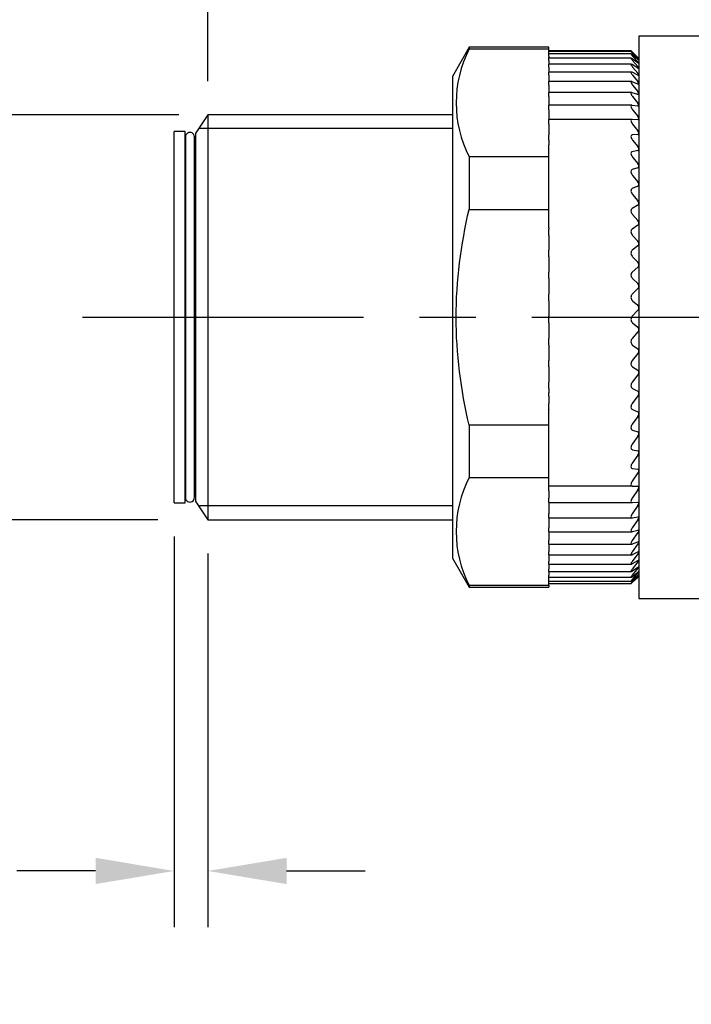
# Model space of a CAD drawing. Header units: inches. Extents: x 0 to 279, y 0 to 216.
# Tile 3 of 8: x 100 to 130, y 98 to 141. Entities that reach past the tile are written whole.
import ezdxf

# ---------------------------------------------------------------- set-up
doc = ezdxf.new("R2010")
doc.units = ezdxf.units.IN
doc.header["$LTSCALE"] = 10
doc.header["$MEASUREMENT"] = 0
doc.linetypes.add('CENTER', pattern=[2, 1.25, -0.25, 0.25, -0.25])
doc.layers.add('center', color=40, linetype='CENTER')
doc.layers.add('DIM', color=140, linetype='Continuous')
doc.dimstyles.get("Standard").update_dxf_attribs({"dimtxt": 4, "dimasz": 3.5, "dimexe": 2.5, "dimexo": 1.5, "dimgap": 1, "dimtad": 0, "dimtih": 1, "dimtoh": 1, "dimdec": 1, "dimzin": 0, "dimdsep": 46, "dimtxsty": 'Standard', "dimcen": 0, "dimadec": 0, "dimazin": 0, "dimtfac": 1, "dimtdec": 1, "dimtofl": 0, "dimtmove": 0, "dimatfit": 3, "dimfxl": 0, "dimtolj": 1, "dimtzin": 0, "dimarcsym": 0})

# ---------------------------------------------------------------- blocks, each defined once
blk = doc.blocks.new('*D17')
at = {"layer": 'Defpoints', "color": 0}
for p in [(165.936, 159.809), (108.694, 137.201), (165.936, 136.401)]:
    blk.add_point(p, dxfattribs=at)
at = {"layer": 'DIM', "color": 0, "lineweight": -2}
for p, q in [((108.694, 138.701), (108.694, 162.309)), ((165.936, 137.901), (165.936, 162.309)), ((112.194, 159.809), (125.751, 159.809)), ((162.436, 159.809), (149.084, 159.809))]:
    blk.add_line(p, q, dxfattribs=at)
at = {"layer": 'DIM', "color": 0}
for points in [[(112.194, 160.393), (112.194, 159.226), (108.694, 159.809)], [(162.436, 160.393), (162.436, 159.226), (165.936, 159.809)]]:
    blk.add_solid(points, dxfattribs=at)
at = {"layer": 'DIM', "color": 0, "insert": (137.417, 159.809), "char_height": 4, "attachment_point": 5}
blk.add_mtext('\\A1; 57.2\\P [2.25]', dxfattribs=at)
blk = doc.blocks.new('*D20')
at = {"layer": 'Defpoints', "color": 0}
for p in [(199.146, 178.417), (108.694, 137.201), (199.146, 133.451)]:
    blk.add_point(p, dxfattribs=at)
at = {"layer": 'DIM', "color": 0, "lineweight": -2}
for p, q in [((108.694, 138.701), (108.694, 180.917)), ((199.146, 134.951), (199.146, 180.917)), ((112.194, 178.417), (144.253, 178.417)), ((195.646, 178.417), (163.587, 178.417))]:
    blk.add_line(p, q, dxfattribs=at)
at = {"layer": 'DIM', "color": 0}
for points in [[(112.194, 179.001), (112.194, 177.834), (108.694, 178.417)], [(195.646, 179.001), (195.646, 177.834), (199.146, 178.417)]]:
    blk.add_solid(points, dxfattribs=at)
at = {"layer": 'DIM', "color": 0, "char_height": 4, "attachment_point": 5}
for s, insert in [('\\A1;90.5', (153.92, 181.417)), ('\\A1;[3.56]', (153.92, 175.417))]:
    blk.add_mtext(s, dxfattribs=dict(at, insert=insert))
blk = doc.blocks.new('*D18')
at = {"layer": 'Defpoints', "color": 0}
for p in [(108.898, 137.201), (89.774, 119.201), (107.972, 119.201)]:
    blk.add_point(p, dxfattribs=at)
at = {"layer": 'DIM', "color": 0, "lineweight": -2}
for p, q in [((107.398, 137.201), (87.274, 137.201)), ((89.774, 133.701), (89.774, 130.955)), ((89.774, 122.701), (89.774, 124.955)), ((106.472, 119.201), (87.274, 119.201))]:
    blk.add_line(p, q, dxfattribs=at)
at = {"layer": 'DIM', "color": 0}
for points in [[(89.191, 133.701), (90.357, 133.701), (89.774, 137.201)], [(89.191, 122.701), (90.357, 122.701), (89.774, 119.201)]]:
    blk.add_solid(points, dxfattribs=at)
at = {"layer": 'DIM', "color": 0, "insert": (89.774, 127.955), "char_height": 4, "attachment_point": 5}
blk.add_mtext('\\A1;M18X1', dxfattribs=at)
blk = doc.blocks.new('*D22')
at = {"layer": 'Defpoints', "color": 0}
for p in [(107.201, 119.951), (108.694, 119.201), (107.201, 103.584)]:
    blk.add_point(p, dxfattribs=at)
at = {"layer": 'DIM', "color": 0, "lineweight": -2}
for p, q in [((107.201, 118.451), (107.201, 101.084)), ((108.694, 117.701), (108.694, 101.084)), ((103.701, 103.584), (100.201, 103.584)), ((112.194, 103.584), (115.694, 103.584))]:
    blk.add_line(p, q, dxfattribs=at)
at = {"layer": 'DIM', "color": 0}
for points in [[(103.701, 104.167), (103.701, 103.001), (107.201, 103.584)], [(112.194, 104.167), (112.194, 103.001), (108.694, 103.584)]]:
    blk.add_solid(points, dxfattribs=at)
at = {"layer": 'DIM', "color": 0, "char_height": 4, "attachment_point": 5}
for s, insert in [('\\A1;1.5', (91.201, 106.584)), ('\\A1;[0.06]', (91.201, 100.584))]:
    blk.add_mtext(s, dxfattribs=dict(at, insert=insert))

msp = doc.modelspace()

# ---------------------------------------------------------------- linework, layer by layer
for p, q in [((127.872, 140.701), (127.872, 115.701)), ((130.872, 140.701), (127.872, 140.701)), ((120.319, 140.201), (119.572, 138.909)), ((120.319, 140.201), (120.319, 140.126)), ((123.872, 140.201), (120.319, 140.201)), ((120.319, 140.126), (123.872, 140.126)), ((123.872, 140.126), (123.872, 140.201)), ((123.872, 139.911), (123.872, 140.126)), ((127.522, 140.049), (123.872, 140.049)), ((127.523, 140.021), (123.872, 140.021)), ((123.872, 139.812), (123.872, 139.911)), ((127.525, 139.911), (123.872, 139.911)), ((123.872, 139.812), (123.872, 139.743)), ((123.872, 139.72), (123.872, 139.743)), ((123.872, 139.607), (123.872, 139.72)), ((127.527, 139.72), (123.872, 139.72)), ((127.832, 139.734), (127.577, 139.973)), ((127.832, 139.659), (127.577, 139.874)), ((127.832, 139.503), (127.577, 139.692)), ((127.872, 139.701), (127.59, 139.982)), ((127.593, 139.978), (127.819, 139.752)), ((127.593, 139.936), (127.819, 139.696)), ((127.593, 139.812), (127.819, 139.558)), ((127.868, 139.7), (127.868, 139.702)), ((127.868, 139.631), (127.868, 139.639)), ((123.872, 139.607), (123.872, 139.45)), ((123.872, 139.322), (123.872, 139.45)), ((127.533, 139.45), (123.872, 139.45)), ((123.872, 139.322), (123.872, 139.102)), ((127.832, 139.269), (127.577, 139.43)), ((127.593, 139.607), (127.819, 139.341)), ((127.593, 139.322), (127.819, 139.046)), ((127.868, 139.482), (127.868, 139.495)), ((127.868, 139.253), (127.868, 139.273)), ((119.572, 138.909), (119.572, 117.494)), ((123.872, 138.958), (123.872, 139.102)), ((127.538, 139.102), (123.872, 139.102)), ((123.872, 138.958), (123.872, 138.68)), ((127.832, 138.956), (127.577, 139.089)), ((127.593, 138.958), (127.819, 138.674)), ((127.868, 138.947), (127.868, 138.972)), ((123.872, 138.519), (123.872, 138.68)), ((127.545, 138.68), (123.872, 138.68)), ((123.872, 138.519), (123.872, 138.23)), ((127.832, 138.568), (127.577, 138.672)), ((127.593, 138.519), (127.819, 138.23)), ((127.868, 138.566), (127.868, 138.596)), ((123.872, 138.23), (123.872, 138.185)), ((123.872, 138.008), (123.872, 138.185)), ((127.554, 138.185), (123.872, 138.185)), ((123.872, 138.008), (123.872, 137.714)), ((127.832, 138.108), (127.577, 138.181)), ((127.593, 138.008), (127.819, 137.714)), ((127.868, 138.112), (127.868, 138.147)), ((123.872, 137.714), (123.872, 137.622)), ((123.872, 137.428), (123.872, 137.622)), ((127.564, 137.622), (123.872, 137.622)), ((127.832, 137.578), (127.577, 137.62)), ((127.868, 137.588), (127.868, 137.629)), ((108.694, 137.201), (108.158, 136.401)), ((119.572, 137.201), (108.694, 137.201)), ((108.694, 137.201), (108.694, 119.201)), ((123.872, 137.428), (123.872, 137.133)), ((123.872, 137.133), (123.872, 136.994)), ((127.593, 137.428), (127.819, 137.133)), ((127.868, 136.999), (127.868, 137.044)), ((119.572, 136.588), (108.325, 136.588)), ((123.872, 136.783), (123.872, 136.994)), ((127.574, 136.994), (123.872, 136.994)), ((123.872, 136.783), (123.872, 136.488)), ((127.832, 136.982), (127.577, 136.994)), ((127.593, 136.783), (127.819, 136.488)), ((107.201, 119.951), (107.201, 136.451)), ((107.691, 136.451), (107.201, 136.451)), ((107.691, 119.951), (107.691, 136.451)), ((107.696, 136.218), (107.696, 120.184)), ((108.097, 120.184), (108.097, 136.218)), ((108.158, 120.001), (108.158, 136.401)), ((123.872, 136.488), (123.872, 136.325)), ((123.872, 136.325), (123.872, 136.305)), ((123.872, 136.078), (123.872, 136.305)), ((127.832, 136.325), (127.577, 136.305)), ((127.868, 136.348), (127.868, 136.397)), ((107.696, 135.751), (107.691, 135.751)), ((108.158, 135.751), (108.097, 135.751)), ((108.097, 135.751), (108.158, 135.751)), ((123.872, 136.078), (123.872, 135.865)), ((123.872, 135.33), (123.872, 135.865)), ((127.593, 136.078), (127.819, 135.786)), ((127.868, 135.639), (127.868, 135.693)), ((120.319, 135.33), (120.319, 132.997)), ((123.872, 135.33), (120.319, 135.33)), ((123.872, 132.997), (123.872, 135.33)), ((127.832, 135.61), (127.577, 135.56)), ((127.593, 135.318), (127.819, 135.03)), ((127.832, 134.844), (127.577, 134.763)), ((127.868, 134.879), (127.868, 134.936)), ((127.593, 134.508), (127.819, 134.226)), ((127.832, 134.031), (127.577, 133.92)), ((127.868, 134.072), (127.868, 134.132)), ((127.593, 133.654), (127.819, 133.38)), ((127.832, 133.177), (127.577, 133.037)), ((127.868, 133.223), (127.868, 133.286)), ((120.319, 132.997), (123.872, 132.997)), ((123.872, 132.182), (123.872, 132.997)), ((127.593, 132.761), (127.819, 132.498)), ((127.832, 132.288), (127.577, 132.12)), ((127.868, 132.339), (127.868, 132.405)), ((123.872, 132.182), (123.872, 132.12)), ((123.872, 131.836), (123.872, 132.12)), ((123.872, 131.836), (123.872, 131.585)), ((127.593, 131.836), (127.819, 131.585)), ((123.872, 131.585), (123.872, 131.371)), ((123.872, 131.371), (123.872, 131.176)), ((127.832, 131.371), (127.577, 131.176)), ((127.868, 131.427), (127.868, 131.494)), ((123.872, 130.886), (123.872, 131.176)), ((123.872, 130.886), (123.872, 130.649)), ((127.593, 130.886), (127.819, 130.649)), ((123.872, 130.649), (123.872, 130.431)), ((127.868, 130.491), (127.868, 130.56)), ((123.872, 130.431), (123.872, 130.21)), ((123.872, 129.917), (123.872, 130.21)), ((127.832, 130.431), (127.577, 130.21)), ((123.872, 129.917), (123.872, 129.696)), ((123.872, 129.696), (123.872, 129.476)), ((127.593, 129.917), (127.819, 129.696)), ((127.868, 129.54), (127.868, 129.61)), ((123.872, 129.476), (123.872, 129.231)), ((123.872, 128.937), (123.872, 129.231)), ((127.832, 129.476), (127.577, 129.231)), ((123.872, 128.937), (123.872, 128.732)), ((123.872, 128.732), (123.872, 128.512)), ((127.593, 128.937), (127.819, 128.732)), ((123.872, 128.512), (123.872, 128.244)), ((127.832, 128.512), (127.577, 128.244)), ((127.868, 128.579), (127.868, 128.649)), ((123.872, 127.95), (123.872, 128.244)), ((123.872, 127.95), (123.872, 127.764)), ((127.593, 127.95), (127.819, 127.764)), ((123.872, 127.764), (123.872, 127.546)), ((123.872, 127.546), (123.872, 127.257)), ((127.832, 127.546), (127.577, 127.257)), ((127.868, 127.616), (127.868, 127.686)), ((123.872, 126.966), (123.872, 127.257)), ((123.872, 126.966), (123.872, 126.8)), ((127.593, 126.966), (127.819, 126.8)), ((123.872, 126.8), (123.872, 126.584)), ((123.872, 126.584), (123.872, 126.277)), ((127.832, 126.584), (127.577, 126.277)), ((127.868, 126.656), (127.868, 126.726)), ((123.872, 125.99), (123.872, 126.277)), ((123.872, 125.99), (123.872, 125.845)), ((123.872, 125.845), (123.872, 125.633)), ((123.872, 125.633), (123.872, 125.31)), ((127.832, 125.633), (127.577, 125.31)), ((127.593, 125.99), (127.819, 125.845)), ((127.868, 125.708), (127.868, 125.777)), ((123.872, 125.03), (123.872, 125.31)), ((123.872, 125.03), (123.872, 124.907)), ((123.872, 124.907), (123.872, 124.838)), ((123.872, 124.693), (123.872, 124.838)), ((127.593, 125.03), (127.819, 124.907)), ((127.868, 124.777), (127.868, 124.844)), ((123.872, 124.693), (123.872, 124.364)), ((123.872, 124.092), (123.872, 124.364)), ((127.832, 124.701), (127.577, 124.364)), ((123.872, 124.092), (123.872, 124.079)), ((123.872, 123.406), (123.872, 124.079)), ((127.593, 124.092), (127.819, 123.992)), ((127.868, 123.87), (127.868, 123.935)), ((127.832, 123.793), (127.577, 123.444)), ((120.319, 123.406), (120.319, 121.073)), ((123.872, 123.406), (120.319, 123.406)), ((123.872, 121.073), (123.872, 123.406)), ((127.593, 123.183), (127.819, 123.107)), ((127.868, 122.993), (127.868, 123.056)), ((127.832, 122.916), (127.577, 122.558)), ((127.593, 122.309), (127.819, 122.257)), ((127.868, 122.153), (127.868, 122.213)), ((127.832, 122.076), (127.577, 121.711)), ((127.832, 121.279), (127.577, 120.91)), ((127.593, 121.477), (127.819, 121.449)), ((127.868, 121.356), (127.868, 121.412)), ((120.319, 121.073), (123.872, 121.073)), ((123.872, 120.849), (123.872, 121.073)), ((123.872, 120.691), (123.872, 120.849)), ((107.691, 120.651), (107.696, 120.651)), ((108.097, 120.651), (108.158, 120.651)), ((123.872, 120.691), (123.872, 120.69)), ((127.593, 120.691), (123.872, 120.691)), ((123.872, 120.478), (123.872, 120.69)), ((123.872, 120.478), (123.872, 120.16)), ((127.832, 120.531), (127.577, 120.16)), ((127.593, 120.691), (127.819, 120.688)), ((127.868, 120.606), (127.868, 120.659)), ((107.201, 119.951), (107.691, 119.951)), ((108.158, 120.001), (108.694, 119.201)), ((123.872, 119.958), (123.872, 120.16)), ((123.872, 119.958), (123.872, 119.836)), ((123.872, 119.958), (127.584, 119.958)), ((127.593, 119.959), (127.819, 119.98)), ((127.868, 119.91), (127.868, 119.958)), ((119.572, 119.815), (108.325, 119.815)), ((123.872, 119.836), (123.872, 119.467)), ((127.832, 119.836), (127.577, 119.467)), ((108.694, 119.201), (119.572, 119.201)), ((123.872, 119.281), (123.872, 119.467)), ((123.872, 119.281), (123.872, 119.201)), ((123.872, 119.281), (127.573, 119.281)), ((123.872, 119.201), (123.872, 118.834)), ((127.832, 119.201), (127.577, 118.834)), ((127.593, 119.284), (127.819, 119.33)), ((127.868, 119.271), (127.868, 119.316)), ((123.872, 118.666), (123.872, 118.834)), ((123.872, 118.666), (123.872, 118.628)), ((123.872, 118.666), (127.562, 118.666)), ((123.872, 118.628), (123.872, 118.268)), ((127.832, 118.628), (127.577, 118.268)), ((127.593, 118.671), (127.819, 118.742)), ((127.868, 118.696), (127.868, 118.736)), ((123.872, 118.115), (123.872, 118.268)), ((127.593, 118.126), (127.819, 118.22)), ((127.868, 118.187), (127.868, 118.222)), ((123.872, 118.115), (123.872, 117.771)), ((123.872, 118.115), (127.552, 118.115)), ((123.872, 117.635), (123.872, 117.771)), ((127.832, 118.122), (127.577, 117.771)), ((127.593, 117.651), (127.819, 117.768)), ((127.868, 117.748), (127.868, 117.778)), ((119.572, 117.494), (120.319, 116.201)), ((123.872, 117.635), (123.872, 117.347)), ((123.872, 117.635), (127.544, 117.635)), ((123.872, 117.226), (123.872, 117.347)), ((127.832, 117.687), (127.577, 117.347)), ((127.832, 117.326), (127.577, 116.999)), ((127.593, 117.25), (127.819, 117.39)), ((127.868, 117.383), (127.868, 117.407)), ((123.872, 117.226), (123.872, 116.999)), ((123.872, 117.226), (127.537, 117.226)), ((123.872, 116.894), (123.872, 116.999)), ((123.872, 116.894), (123.872, 116.73)), ((123.872, 116.894), (127.53, 116.894)), ((127.832, 117.041), (127.577, 116.73)), ((127.593, 116.926), (127.819, 117.087)), ((127.868, 117.094), (127.868, 117.112)), ((127.868, 116.882), (127.868, 116.895)), ((123.872, 116.639), (123.872, 116.73)), ((123.872, 116.277), (123.872, 116.639)), ((123.872, 116.639), (127.527, 116.639)), ((123.872, 116.464), (127.524, 116.464)), ((127.832, 116.835), (127.577, 116.542)), ((127.832, 116.708), (127.577, 116.435)), ((127.832, 116.662), (127.577, 116.411)), ((127.593, 116.681), (127.819, 116.862)), ((127.593, 116.517), (127.819, 116.717)), ((127.593, 116.435), (127.819, 116.652)), ((127.768, 116.598), (127.872, 116.701)), ((127.868, 116.75), (127.868, 116.757)), ((127.868, 116.698), (127.868, 116.699)), ((120.319, 116.277), (120.319, 116.201)), ((123.872, 116.277), (120.319, 116.277)), ((120.319, 116.201), (123.872, 116.201)), ((123.872, 116.37), (127.521, 116.37)), ((123.872, 116.358), (127.523, 116.358)), ((123.872, 116.277), (123.872, 116.201)), ((127.872, 115.701), (130.872, 115.701))]:
    msp.add_line(p, q)
for centre, radius, start, end in [((125.01, 137.728), 5.268, 152.925, 207.075), ((126.231, 138.154), 2.253, 43.3951, 45.1763), ((127.353, 139.243), 0.65, 37.5164, 44.1141), ((128.826, 140.768), 1.434, 226.116, 228.089), ((128.022, 139.87), 0.284, 227.9689, 237.1642), ((127.492, 139.252), 0.449, 32.8606, 43.0326), ((127.541, 139.09), 0.375, 29.1456, 42.0101), ((127.564, 138.822), 0.34, 26.1545, 41.0974), ((127.576, 138.468), 0.319, 23.7243, 40.3247), ((127.584, 138.034), 0.306, 21.7332, 39.7094), ((127.59, 137.527), 0.297, 20.0902, 39.2612), ((127.595, 136.951), 0.288, 18.7266, 38.9863), ((107.896, 136.219), 0.2, 359.7616, 181.2686), ((127.602, 136.313), 0.28, 17.5904, 38.8896), ((127.832, 136.365), 0.0404, 270.3925, 334.4493), ((127.609, 135.615), 0.271, 16.642, 38.9766), ((127.825, 135.656), 0.0466, 278.9074, 338.6271), ((127.618, 134.865), 0.261, 15.8509, 39.2545), ((127.817, 134.896), 0.0546, 286.5818, 341.4008), ((127.628, 134.066), 0.249, 15.1935, 39.7332), ((127.807, 134.09), 0.0644, 293.2881, 343.239), ((127.639, 133.226), 0.237, 14.6519, 40.4259), ((127.795, 133.243), 0.0757, 299.0384, 344.4672), ((127.652, 132.35), 0.224, 14.2127, 41.35), ((127.783, 132.362), 0.0884, 303.9145, 345.2957), ((127.665, 131.444), 0.209, 13.8661, 42.5283), ((127.769, 131.452), 0.102, 308.0237, 345.8554), ((127.68, 130.515), 0.194, 13.6058, 43.9892), ((127.755, 130.519), 0.117, 311.4738, 346.2261), ((127.695, 129.568), 0.178, 13.4293, 45.7688), ((127.723, 129.091), 0.202, 136.1374, 230.0932), ((127.739, 129.571), 0.133, 314.3627, 346.4558), ((127.711, 128.612), 0.162, 13.3381, 47.9115), ((127.724, 128.614), 0.148, 316.774, 346.5734), ((127.722, 128.105), 0.201, 135.917, 230.3245), ((127.727, 127.652), 0.145, 13.3389, 50.4713), ((127.709, 127.654), 0.164, 318.777, 346.5955), ((127.718, 127.119), 0.197, 135.3461, 230.9505), ((127.742, 126.696), 0.129, 13.4461, 53.5135), ((127.694, 126.698), 0.179, 320.4283, 346.531), ((127.757, 125.75), 0.114, 13.6858, 57.1146), ((127.68, 125.754), 0.194, 321.7732, 346.3834), ((127.772, 124.82), 0.0997, 14.1013, 61.3611), ((127.666, 124.827), 0.208, 322.8474, 346.1523), ((127.785, 123.913), 0.0864, 14.7641, 66.345), ((127.654, 123.924), 0.221, 323.679, 345.8339), ((127.797, 123.036), 0.0746, 15.7883, 72.1526), ((127.644, 123.052), 0.232, 324.2894, 345.4211), ((127.807, 122.194), 0.0643, 17.3518, 78.843), ((127.634, 122.216), 0.242, 324.6943, 344.9036), ((127.816, 121.393), 0.0557, 19.7195, 86.4109), ((127.627, 121.424), 0.251, 324.9047, 344.2673), ((125.01, 118.675), 5.268, 152.925, 207.075), ((127.823, 120.64), 0.0488, 23.2611, 94.7324), ((127.621, 120.679), 0.258, 324.9276, 343.4935), ((107.896, 120.184), 0.2, 178.7314, 0.2384), ((127.617, 119.989), 0.264, 324.7662, 342.5575), ((127.614, 119.357), 0.269, 324.4207, 341.427), ((127.611, 118.789), 0.274, 323.8884, 340.0596), ((127.608, 118.29), 0.28, 323.1652, 338.3994), ((127.604, 117.864), 0.288, 322.2457, 336.3715), ((127.596, 117.517), 0.303, 321.1257, 333.8757), ((127.943, 116.73), 0.181, 114.267, 132.929), ((127.578, 117.256), 0.332, 319.805, 330.7761), ((127.535, 117.099), 0.397, 318.2922, 326.8888), ((128.103, 116.418), 0.412, 124.7279, 133.5021), ((130.015, 114.406), 3.141, 133.0994, 134.3336), ((127.401, 117.116), 0.594, 316.6114, 321.9663), ((125.46, 119.05), 3.366, 314.8093, 315.6842)]:
    msp.add_arc(centre, radius, start, end)
for points, knots in [([(127.577, 139.973), (127.56, 139.989), (127.545, 140.003), (127.525, 140.02), (127.519, 140.023), (127.524, 140.014), (127.532, 140.003), (127.559, 139.974), (127.575, 139.956), (127.593, 139.936)], [0, 0, 0, 0, 0.25, 0.25, 0.5, 0.5, 0.75, 0.75, 1, 1, 1, 1]), ([(127.577, 139.874), (127.56, 139.888), (127.545, 139.9), (127.525, 139.912), (127.519, 139.912), (127.524, 139.899), (127.532, 139.886), (127.559, 139.852), (127.575, 139.833), (127.593, 139.812)], [0, 0, 0, 0, 0.25, 0.25, 0.5, 0.5, 0.75, 0.75, 1, 1, 1, 1]), ([(127.577, 139.692), (127.56, 139.705), (127.545, 139.714), (127.525, 139.722), (127.519, 139.72), (127.524, 139.702), (127.532, 139.686), (127.559, 139.649), (127.575, 139.629), (127.593, 139.607)], [0, 0, 0, 0, 0.25, 0.25, 0.5, 0.5, 0.75, 0.75, 1, 1, 1, 1]), ([(127.521, 140.049), (127.521, 140.049), (127.521, 140.049), (127.524, 140.047), (127.532, 140.038), (127.559, 140.013), (127.575, 139.996), (127.593, 139.978)], [0.4700621, 0.4700621, 0.4700621, 0.4700621, 0.5, 0.5, 0.75, 0.75, 1, 1, 1, 1]), ([(127.577, 139.43), (127.56, 139.441), (127.545, 139.448), (127.525, 139.451), (127.519, 139.446), (127.524, 139.423), (127.532, 139.406), (127.559, 139.366), (127.575, 139.344), (127.593, 139.322)], [0, 0, 0, 0, 0.25, 0.25, 0.5, 0.5, 0.75, 0.75, 1, 1, 1, 1]), ([(127.868, 139.482), (127.865, 139.482), (127.859, 139.485), (127.851, 139.49), (127.846, 139.493), (127.839, 139.498), (127.832, 139.503)], [0, 0, 0, 0, 0.565382, 0.565382, 0.565382, 1, 1, 1, 1]), ([(127.868, 139.253), (127.865, 139.252), (127.859, 139.254), (127.851, 139.258), (127.846, 139.26), (127.839, 139.264), (127.832, 139.269)], [0, 0, 0, 0, 0.565364, 0.565364, 0.565364, 1, 1, 1, 1]), ([(127.577, 139.089), (127.56, 139.098), (127.545, 139.103), (127.525, 139.101), (127.519, 139.094), (127.524, 139.067), (127.532, 139.047), (127.559, 139.004), (127.575, 138.981), (127.593, 138.958)], [0, 0, 0, 0, 0.25, 0.25, 0.5, 0.5, 0.75, 0.75, 1, 1, 1, 1]), ([(127.868, 138.947), (127.865, 138.945), (127.859, 138.946), (127.851, 138.948), (127.846, 138.95), (127.839, 138.952), (127.832, 138.956)], [0, 0, 0, 0, 0.56535, 0.56535, 0.56535, 1, 1, 1, 1]), ([(127.577, 138.672), (127.56, 138.679), (127.545, 138.682), (127.525, 138.675), (127.519, 138.666), (127.524, 138.633), (127.532, 138.612), (127.559, 138.566), (127.575, 138.543), (127.593, 138.519)], [0, 0, 0, 0, 0.25, 0.25, 0.5, 0.5, 0.75, 0.75, 1, 1, 1, 1]), ([(127.868, 138.566), (127.865, 138.562), (127.859, 138.562), (127.851, 138.563), (127.846, 138.563), (127.839, 138.565), (127.832, 138.568)], [0, 0, 0, 0, 0.56534, 0.56534, 0.56534, 1, 1, 1, 1]), ([(127.577, 138.181), (127.56, 138.186), (127.545, 138.187), (127.525, 138.176), (127.519, 138.163), (127.524, 138.127), (127.532, 138.104), (127.559, 138.056), (127.575, 138.032), (127.593, 138.008)], [0, 0, 0, 0, 0.25, 0.25, 0.5, 0.5, 0.75, 0.75, 1, 1, 1, 1]), ([(127.868, 138.112), (127.865, 138.107), (127.859, 138.105), (127.851, 138.105), (127.846, 138.105), (127.839, 138.106), (127.832, 138.108)], [0, 0, 0, 0, 0.565333, 0.565333, 0.565333, 1, 1, 1, 1]), ([(127.577, 137.62), (127.56, 137.623), (127.545, 137.622), (127.525, 137.606), (127.519, 137.592), (127.524, 137.551), (127.532, 137.527), (127.559, 137.477), (127.575, 137.452), (127.593, 137.428)], [0, 0, 0, 0, 0.25, 0.25, 0.5, 0.5, 0.75, 0.75, 1, 1, 1, 1]), ([(127.868, 137.588), (127.865, 137.582), (127.859, 137.579), (127.851, 137.577), (127.846, 137.576), (127.839, 137.577), (127.832, 137.578)], [0, 0, 0, 0, 0.565328, 0.565328, 0.565328, 1, 1, 1, 1]), ([(127.577, 136.994), (127.56, 136.994), (127.545, 136.991), (127.525, 136.97), (127.519, 136.954), (127.524, 136.91), (127.532, 136.884), (127.559, 136.832), (127.575, 136.807), (127.593, 136.783)], [0, 0, 0, 0, 0.25, 0.25, 0.5, 0.5, 0.75, 0.75, 1, 1, 1, 1]), ([(127.868, 136.999), (127.865, 136.992), (127.859, 136.987), (127.851, 136.984), (127.846, 136.982), (127.839, 136.982), (127.832, 136.982)], [0, 0, 0, 0, 0.565326, 0.565326, 0.565326, 1, 1, 1, 1]), ([(127.577, 136.305), (127.56, 136.304), (127.545, 136.298), (127.525, 136.273), (127.519, 136.255), (127.524, 136.207), (127.532, 136.18), (127.559, 136.127), (127.575, 136.102), (127.593, 136.078)], [0, 0, 0, 0, 0.25, 0.25, 0.5, 0.5, 0.75, 0.75, 1, 1, 1, 1]), ([(127.577, 135.56), (127.56, 135.557), (127.545, 135.548), (127.525, 135.52), (127.519, 135.499), (127.524, 135.449), (127.532, 135.421), (127.559, 135.367), (127.575, 135.342), (127.593, 135.318)], [0, 0, 0, 0, 0.25, 0.25, 0.5, 0.5, 0.75, 0.75, 1, 1, 1, 1]), ([(127.577, 134.763), (127.56, 134.758), (127.545, 134.747), (127.525, 134.715), (127.519, 134.692), (127.524, 134.639), (127.532, 134.61), (127.559, 134.556), (127.575, 134.531), (127.593, 134.508)], [0, 0, 0, 0, 0.25, 0.25, 0.5, 0.5, 0.75, 0.75, 1, 1, 1, 1]), ([(127.577, 133.92), (127.56, 133.913), (127.545, 133.9), (127.525, 133.864), (127.519, 133.84), (127.524, 133.784), (127.532, 133.755), (127.559, 133.7), (127.575, 133.676), (127.593, 133.654)], [0, 0, 0, 0, 0.25, 0.25, 0.5, 0.5, 0.75, 0.75, 1, 1, 1, 1]), ([(120.319, 123.406), (119.954, 124.988), (119.742, 126.585), (119.741, 129.807), (119.958, 131.433), (120.319, 132.997)], [0, 0, 0, 0, 0.5, 0.5, 1, 1, 1, 1]), ([(127.577, 133.037), (127.56, 133.028), (127.545, 133.013), (127.525, 132.973), (127.519, 132.948), (127.524, 132.891), (127.532, 132.861), (127.559, 132.807), (127.575, 132.782), (127.593, 132.761)], [0, 0, 0, 0, 0.25, 0.25, 0.5, 0.5, 0.75, 0.75, 1, 1, 1, 1]), ([(127.577, 132.12), (127.56, 132.109), (127.545, 132.093), (127.525, 132.05), (127.519, 132.022), (127.524, 131.964), (127.532, 131.934), (127.559, 131.88), (127.575, 131.857), (127.593, 131.836)], [0, 0, 0, 0, 0.25, 0.25, 0.5, 0.5, 0.75, 0.75, 1, 1, 1, 1]), ([(127.577, 131.176), (127.56, 131.163), (127.545, 131.145), (127.525, 131.099), (127.519, 131.07), (127.524, 131.011), (127.532, 130.981), (127.559, 130.928), (127.575, 130.906), (127.593, 130.886)], [0, 0, 0, 0, 0.25, 0.25, 0.5, 0.5, 0.75, 0.75, 1, 1, 1, 1]), ([(127.577, 130.21), (127.56, 130.195), (127.545, 130.176), (127.525, 130.127), (127.519, 130.098), (127.524, 130.038), (127.532, 130.008), (127.559, 129.957), (127.575, 129.935), (127.593, 129.917)], [0, 0, 0, 0, 0.25, 0.25, 0.5, 0.5, 0.75, 0.75, 1, 1, 1, 1]), ([(127.577, 126.277), (127.56, 126.256), (127.545, 126.232), (127.525, 126.177), (127.519, 126.146), (127.524, 126.087), (127.532, 126.061), (127.559, 126.018), (127.575, 126.002), (127.593, 125.99)], [0, 0, 0, 0, 0.25, 0.25, 0.5, 0.5, 0.75, 0.75, 1, 1, 1, 1]), ([(127.577, 125.31), (127.56, 125.289), (127.545, 125.263), (127.525, 125.207), (127.519, 125.177), (127.524, 125.119), (127.532, 125.094), (127.559, 125.054), (127.575, 125.04), (127.593, 125.03)], [0, 0, 0, 0, 0.25, 0.25, 0.5, 0.5, 0.75, 0.75, 1, 1, 1, 1]), ([(127.577, 124.364), (127.56, 124.341), (127.545, 124.315), (127.525, 124.259), (127.519, 124.228), (127.524, 124.173), (127.532, 124.149), (127.559, 124.113), (127.575, 124.1), (127.593, 124.092)], [0, 0, 0, 0, 0.25, 0.25, 0.5, 0.5, 0.75, 0.75, 1, 1, 1, 1]), ([(127.577, 123.444), (127.56, 123.421), (127.545, 123.394), (127.525, 123.338), (127.519, 123.308), (127.524, 123.255), (127.532, 123.233), (127.559, 123.2), (127.575, 123.189), (127.593, 123.183)], [0, 0, 0, 0, 0.25, 0.25, 0.5, 0.5, 0.75, 0.75, 1, 1, 1, 1]), ([(127.577, 122.558), (127.56, 122.534), (127.545, 122.507), (127.525, 122.451), (127.519, 122.422), (127.524, 122.371), (127.532, 122.351), (127.559, 122.322), (127.575, 122.314), (127.593, 122.309)], [0, 0, 0, 0, 0.25, 0.25, 0.5, 0.5, 0.75, 0.75, 1, 1, 1, 1]), ([(127.577, 121.711), (127.56, 121.687), (127.545, 121.66), (127.525, 121.605), (127.519, 121.577), (127.524, 121.529), (127.532, 121.51), (127.559, 121.485), (127.575, 121.479), (127.593, 121.477)], [0, 0, 0, 0, 0.25, 0.25, 0.5, 0.5, 0.75, 0.75, 1, 1, 1, 1]), ([(127.577, 120.91), (127.56, 120.885), (127.545, 120.859), (127.525, 120.805), (127.519, 120.778), (127.524, 120.733), (127.532, 120.717), (127.559, 120.696), (127.575, 120.692), (127.593, 120.691)], [0, 0, 0, 0, 0.25, 0.25, 0.5, 0.5, 0.75, 0.75, 1, 1, 1, 1]), ([(127.577, 120.16), (127.56, 120.135), (127.545, 120.109), (127.525, 120.057), (127.519, 120.031), (127.524, 119.99), (127.532, 119.976), (127.559, 119.959), (127.575, 119.957), (127.593, 119.959)], [0, 0, 0, 0, 0.25, 0.25, 0.5, 0.5, 0.75, 0.75, 1, 1, 1, 1]), ([(127.577, 119.467), (127.56, 119.442), (127.545, 119.416), (127.525, 119.365), (127.519, 119.341), (127.524, 119.304), (127.532, 119.292), (127.559, 119.28), (127.575, 119.28), (127.593, 119.284)], [0, 0, 0, 0, 0.25, 0.25, 0.5, 0.5, 0.75, 0.75, 1, 1, 1, 1]), ([(127.577, 118.834), (127.56, 118.81), (127.545, 118.784), (127.525, 118.736), (127.519, 118.714), (127.524, 118.681), (127.532, 118.671), (127.559, 118.664), (127.575, 118.666), (127.593, 118.671)], [0, 0, 0, 0, 0.25, 0.25, 0.5, 0.5, 0.75, 0.75, 1, 1, 1, 1]), ([(127.577, 118.268), (127.56, 118.244), (127.545, 118.219), (127.525, 118.174), (127.519, 118.153), (127.524, 118.125), (127.532, 118.117), (127.559, 118.114), (127.575, 118.118), (127.593, 118.126)], [0, 0, 0, 0, 0.25, 0.25, 0.5, 0.5, 0.75, 0.75, 1, 1, 1, 1]), ([(127.577, 117.771), (127.56, 117.747), (127.545, 117.724), (127.525, 117.681), (127.519, 117.663), (127.524, 117.639), (127.532, 117.634), (127.559, 117.635), (127.575, 117.641), (127.593, 117.651)], [0, 0, 0, 0, 0.25, 0.25, 0.5, 0.5, 0.75, 0.75, 1, 1, 1, 1]), ([(127.577, 117.347), (127.56, 117.324), (127.545, 117.302), (127.525, 117.263), (127.519, 117.246), (127.524, 117.227), (127.532, 117.225), (127.559, 117.231), (127.575, 117.239), (127.593, 117.25)], [0, 0, 0, 0, 0.25, 0.25, 0.5, 0.5, 0.75, 0.75, 1, 1, 1, 1]), ([(127.577, 116.999), (127.56, 116.977), (127.545, 116.956), (127.525, 116.921), (127.519, 116.907), (127.524, 116.892), (127.532, 116.892), (127.559, 116.903), (127.575, 116.913), (127.593, 116.926)], [0, 0, 0, 0, 0.25, 0.25, 0.5, 0.5, 0.75, 0.75, 1, 1, 1, 1]), ([(127.577, 116.73), (127.56, 116.709), (127.545, 116.69), (127.525, 116.658), (127.519, 116.646), (127.524, 116.637), (127.532, 116.639), (127.559, 116.655), (127.575, 116.666), (127.593, 116.681)], [0, 0, 0, 0, 0.25, 0.25, 0.5, 0.5, 0.75, 0.75, 1, 1, 1, 1]), ([(127.577, 116.542), (127.56, 116.522), (127.545, 116.504), (127.525, 116.476), (127.519, 116.467), (127.524, 116.463), (127.532, 116.468), (127.559, 116.487), (127.575, 116.501), (127.593, 116.517)], [0, 0, 0, 0, 0.25, 0.25, 0.5, 0.5, 0.75, 0.75, 1, 1, 1, 1]), ([(127.577, 116.435), (127.56, 116.417), (127.545, 116.4), (127.525, 116.377), (127.519, 116.37), (127.524, 116.371), (127.532, 116.378), (127.559, 116.402), (127.575, 116.417), (127.593, 116.435)], [0, 0, 0, 0, 0.25, 0.25, 0.5, 0.5, 0.75, 0.75, 1, 1, 1, 1]), ([(127.577, 116.411), (127.56, 116.394), (127.545, 116.379), (127.527, 116.362), (127.522, 116.358), (127.521, 116.358)], [0, 0, 0, 0, 0.25, 0.25, 0.4467295, 0.4467295, 0.4467295, 0.4467295])]:
    msp.add_open_spline(points, degree=3, knots=knots)
for points in [[(127.819, 119.98), (127.841, 119.982), (127.86, 119.977), (127.868, 119.958)], [(127.819, 119.33), (127.841, 119.334), (127.86, 119.332), (127.868, 119.316)], [(127.819, 118.742), (127.841, 118.749), (127.86, 118.749), (127.868, 118.736)], [(127.819, 118.22), (127.841, 118.229), (127.86, 118.232), (127.868, 118.222)], [(127.819, 117.768), (127.841, 117.78), (127.86, 117.785), (127.868, 117.778)], [(127.819, 117.39), (127.841, 117.403), (127.86, 117.411), (127.868, 117.407)], [(127.819, 117.087), (127.841, 117.103), (127.86, 117.113), (127.868, 117.112)]]:
    msp.add_open_spline(points, degree=3)
at = {"layer": 'center'}
msp.add_line((103.114, 128.201), (200.712, 128.201), dxfattribs=at)

# ---------------------------------------------------------------- dimensions: what is measured, and where the dimension line sits
at = {"layer": 'DIM'}
dim = msp.add_linear_dim(base=(199.146, 178.417), p1=(108.694, 137.201), p2=(199.146, 133.451), angle=180, dimstyle='Standard', override={"dimpost": '\\X'}, dxfattribs=at)
dim.commit()
dim.dimension.update_dxf_attribs({"geometry": '*D20', "text_midpoint": (153.92, 178.417)})
for base, p1, p2, angle, text, picture, middle in [((165.936, 159.809), (108.694, 137.201), (165.936, 136.401), 180, ' <>', '*D17', (137.417, 159.809)), ((89.774, 119.201), (108.898, 137.201), (107.972, 119.201), 90, 'M18X1', '*D18', (89.774, 127.955))]:
    dim = msp.add_linear_dim(base=base, p1=p1, p2=p2, angle=angle, text=text, dimstyle='Standard', override={"dimpost": '\\X'}, dxfattribs=at)
    dim.commit()
    dim.dimension.update_dxf_attribs({"geometry": picture, "text_midpoint": middle, "dimtype": 160})
dim = msp.add_linear_dim(base=(107.201, 103.584), p1=(108.694, 119.201), p2=(107.201, 119.951), dimstyle='Standard', override={"dimpost": '\\X'}, dxfattribs=at)
dim.commit()
dim.dimension.update_dxf_attribs({"geometry": '*D22', "text_midpoint": (91.201, 103.584)})

doc.saveas('drawing.dxf')
